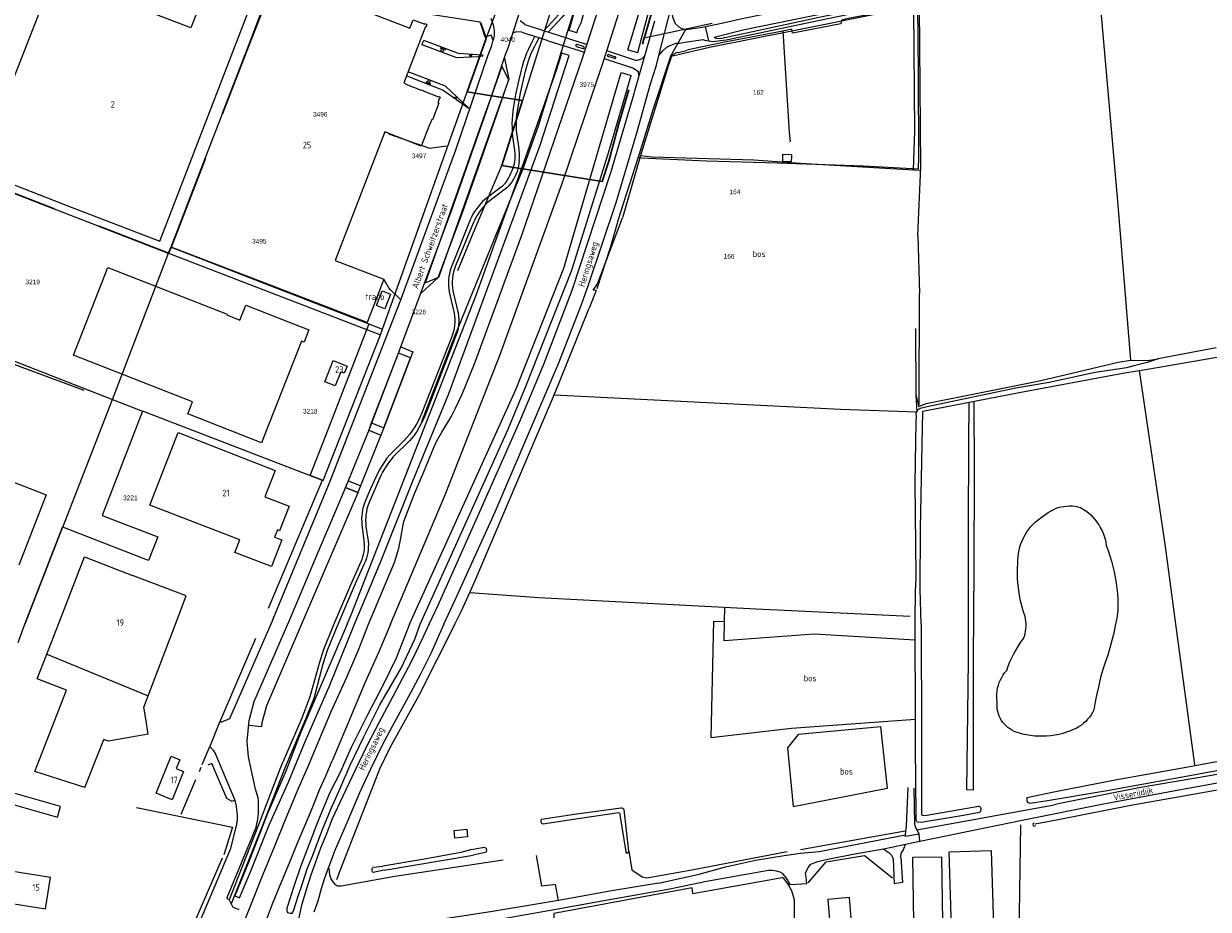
# Model space of a CAD drawing. Header units: metres. Extents: x 233829 to 239427, y 444283 to 448222.
# Tile 134 of 171: x 237457 to 237911, y 445891 to 446230. Entities that reach past the tile are written whole.
import ezdxf
from ezdxf.enums import TextEntityAlignment as Align

# ---------------------------------------------------------------- set-up
doc = ezdxf.new("R2010")
doc.units = ezdxf.units.M
doc.header["$MEASUREMENT"] = 0
doc.linetypes.add('DGN3', pattern=[54.868356, 36.578904, -18.289452])
for name, color, linetype in [('BIJGEBOUW', 4, 'Continuous'), ('CULTUURAANDUIDING', 253, 'Continuous'), ('DAKRAND', 4, 'Continuous'), ('DAKRAND-BYG', 4, 'Continuous'), ('FUNKTIEAAND', 253, 'Continuous'), ('Goud-kadastrale grenzen', 13, 'Continuous'), ('HEG', 253, 'Continuous'), ('HEK', 253, 'Continuous'), ('HOOFDGEBOUW', 4, 'Continuous'), ('HOUTWAL', 253, 'Continuous'), ('HUISNUMMER', 253, 'Continuous'), ('INSTEEKSLOOT', 153, 'Continuous'), ('KANTVERH', 253, 'Continuous'), ('KANTWATER', 153, 'Continuous'), ('KUNSTWERK', 253, 'Continuous'), ('MIDSLTGREPPEL', 253, 'Continuous'), ('MUUR', 253, 'Continuous'), ('OVLIJNOBJ', 253, 'Continuous'), ('RASTER', 253, 'Continuous'), ('SCHUTTING', 253, 'Continuous'), ('STRAATNAAM', 253, 'Continuous'), ('TALUD', 253, 'Continuous'), ('TUSSENMUUR', 253, 'Continuous')]:
    doc.layers.add(name, color=color, linetype=linetype)
for name, color, linetype, lineweight in [('G01 kadestrale perceelsgrens', 73, 'Continuous', 0), ('G02 kadestrale sectiegrens', 73, 'DGN3', 30), ('Z01 perceelnummer', 73, 'Continuous', 13)]:
    doc.layers.add(name, color=color, linetype=linetype, lineweight=lineweight)
doc.styles.get("Standard").update_dxf_attribs({"font": 'iso.shx'})
doc.styles.add('Styledgn001', font='dgn001.shx')

# ---------------------------------------------------------------- blocks, each defined once
blk = doc.blocks.new('TA', base_point=(75009.5, 300012))
for p, q in [((75009.5, 300012.5), (75010, 300012.5)), ((75009.5, 300012.25), (75010.5, 300012.25)), ((75009.5, 300012), (75010, 300012)), ((75009.5, 300011.75), (75010.5, 300011.75)), ((75009.5, 300011.5), (75010, 300011.5))]:
    blk.add_line(p, q)
blk = doc.blocks.new('A$C1532452F')
at = {"layer": 'G01 kadestrale perceelsgrens'}
for p, q in [((237634.323, 446224.377), (237643.321, 446248.983)), ((237710.78, 446228.124), (237716.608, 446229.387)), ((237694.822, 446224.667), (237710.78, 446228.124)), ((237704.828, 446217.437), (237710.78, 446228.124)), ((237594.561, 446113.08), (237627.004, 446203.891)), ((237629.368, 446150.048), (237640.322, 446175.715)), ((237648.331, 446174.422), (237622.114, 446110.25)), ((237623.421, 446135.488), (237629.368, 446150.048)), ((237513.625, 446144.402), (237594.561, 446113.08)), ((237491.156, 446086.116), (237512.636, 446142.129)), ((237512.636, 446142.129), (237593.754, 446110.819)), ((237413.12, 446116.612), (237491.156, 446086.116)), ((237593.754, 446110.819), (237594.561, 446113.08)), ((237571.813, 446055.086), (237593.754, 446110.819)), ((237622.114, 446110.25), (237609.574, 446077.499)), ((237605.353, 446102.068), (237595.099, 446075.226)), ((237472.179, 446037.126), (237491.156, 446086.116)), ((237502.97, 446081.555), (237566.834, 446057.03)), ((237595.099, 446075.226), (237593.979, 446072.443)), ((237593.979, 446072.443), (237586.138, 446052.961)), ((237566.834, 446057.03), (237571.813, 446055.086)), ((237586.138, 446052.961), (237585.13, 446050.457)), ((237580.454, 446052.338), (237585.13, 446050.457)), ((237457.589, 446000), (237472.007, 446037.13)), ((237472.007, 446037.13), (237472.179, 446037.126)), ((237455.085, 445992.986), (237457.589, 446000))]:
    blk.add_line(p, q, dxfattribs=at)
at = {"layer": 'G01 kadestrale perceelsgrens', "flags": 128}
for points in [[(237670.252, 446242.893), (237660.184, 446238.762), (237648.165, 446200.611)], [(237670.252, 446242.893), (237654.145, 446190.77), (237648.331, 446174.422)], [(237799.416, 446236.689), (237788.171, 446234.531), (237749.968, 446226.968), (237719.812, 446220.906), (237705.562, 446217.625), (237704.828, 446217.437)], [(237799.416, 446236.689), (237799.611, 446211.012), (237799.801, 446179.054), (237799.677, 446174.453)], [(237716.608, 446229.387), (237720.734, 446230.281), (237720.787, 446230.292)], [(237704.828, 446217.437), (237698.109, 446197), (237692.843, 446180.031), (237692.488, 446178.936)], [(237640.52, 446201.795), (237642.888, 446208.495), (237640.314, 446213.78), (237636.302, 446202.449)], [(237636.302, 446202.449), (237633.779, 446195.323), (237610.902, 446130.71), (237616.189, 446132.957)], [(237616.189, 446132.957), (237637.696, 446193.806), (237640.52, 446201.795)], [(237692.488, 446178.936), (237685.656, 446157.843), (237684.786, 446154.844)], [(237692.488, 446178.936), (237693.597, 446178.642), (237718.625, 446177.499), (237745.783, 446176.72), (237778.693, 446175.528), (237799.677, 446174.453)], [(237684.786, 446154.844), (237681.687, 446144.156), (237676.609, 446128.437)], [(237580.454, 446052.338), (237581.32, 446054.381), (237589.421, 446074.51), (237590.418, 446077.11), (237600.68, 446103.853)], [(237600.68, 446103.853), (237601.185, 446105.17), (237601.566, 446106.191)], [(237601.566, 446106.191), (237606.218, 446104.333), (237605.353, 446102.068)], [(237491.156, 446086.116), (237502.75, 446081.624), (237502.97, 446081.555)]]:
    blk.add_lwpolyline(points, dxfattribs=at)
at = {"layer": 'G02 kadestrale sectiegrens'}
for p, q in [((237544.21, 446223.784), (237551.638, 446243.641)), ((237632.183, 446230.296), (237634.323, 446224.377)), ((237694.99, 446225.253), (237694.822, 446224.667)), ((237513.625, 446144.402), (237544.21, 446223.784)), ((237627.004, 446203.891), (237634.323, 446224.377)), ((237636.302, 446202.449), (237627.004, 446203.891)), ((237648.165, 446200.611), (237640.322, 446175.715)), ((237648.331, 446174.422), (237678.64, 446169.529)), ((237512.636, 446142.129), (237513.625, 446144.402))]:
    blk.add_line(p, q, dxfattribs=at)
at = {"layer": 'G02 kadestrale sectiegrens', "flags": 128}
for points in [[(237781.625, 446614.687), (237780.89, 446606.187), (237779.046, 446584.093), (237776.687, 446568.437), (237771.05, 446543.678), (237761.947, 446504.806), (237750.593, 446457.875), (237739.608, 446410.53), (237731.243, 446374.611), (237720.968, 446330.062), (237717.343, 446313.843), (237714.781, 446301.375), (237711.578, 446286.281), (237706.984, 446268.312), (237701.031, 446246.281), (237694.99, 446225.253)], [(237678.64, 446169.529), (237681.234, 446177.375), (237685.109, 446191.656), (237690.578, 446210.687), (237694.822, 446224.667)], [(237640.52, 446201.795), (237636.485, 446202.421), (237636.302, 446202.449)], [(237648.165, 446200.611), (237640.719, 446201.765), (237640.52, 446201.795)], [(237640.322, 446175.715), (237644.896, 446174.977), (237648.331, 446174.422)], [(237434.796, 446172.289), (237490.899, 446150.566), (237512.636, 446142.129)]]:
    blk.add_lwpolyline(points, dxfattribs=at)
at = {"layer": 'Z01 perceelnummer', "linetype": 'Continuous', "lineweight": 13, "style": 'Styledgn001'}
for s, p in [('4040', (237642.579, 446223.938)), ('3975', (237672.797, 446206.687)), ('162', (237738.484, 446203.74)), ('3496', (237570.748, 446195.342)), ('3497', (237608.595, 446179.406)), ('164', (237729.514, 446165.614)), ('3495', (237547.414, 446146.681)), ('166', (237727.271, 446140.944)), ('3219', (237460.644, 446131.094)), ('3226', (237608.511, 446119.62)), ('3218', (237566.903, 446081.588)), ('3221', (237498.042, 446048.409))]:
    blk.add_text(s, height=1.8, dxfattribs=at).set_placement(p, align=Align.MIDDLE_CENTER)

msp = doc.modelspace()

# ---------------------------------------------------------------- linework, layer by layer
at = {"layer": 'BIJGEBOUW'}
msp.add_lwpolyline([(237597.59, 446126.48), (237595.42, 446120.85), (237592.32, 446122.05), (237594.48, 446127.67), (237597.59, 446126.48)], dxfattribs=at)
at = {"layer": 'DAKRAND'}
msp.add_lwpolyline([(237612.57, 446191.23), (237609.36, 446183.17), (237595.45, 446188.56)], dxfattribs=at)
at = {"layer": 'DAKRAND-BYG'}
for points in [[(237751.11, 446179.18), (237751.04, 446177.13), (237747.79, 446177.25), (237747.89, 446180.02), (237747.89, 446180.03), (237751.13, 446179.91), (237751.11, 446179.18)], [(237449.54, 445931.93), (237470.12, 445926.15), (237471.27, 445930.24), (237450.69, 445936.01), (237449.54, 445931.93)], [(237622.01, 445920.98), (237626.84, 445921.51), (237627.16, 445918.59), (237622.33, 445918.06), (237622.01, 445920.98)], [(237452.99, 445905.22), (237451.13, 445893.23), (237465.57, 445890.99), (237467.43, 445902.98), (237452.99, 445905.22)]]:
    msp.add_lwpolyline(points, dxfattribs=at)
at = {"layer": 'HEG'}
for p, q in [((237524.47, 445943.62), (237525.11, 445945.25)), ((237517.55, 445927.19), (237523.06, 445940.51))]:
    msp.add_line(p, q, dxfattribs=at)
msp.add_lwpolyline([(237695.75, 445902.81), (237712.95, 445905.97), (237749.52, 445912.97)], dxfattribs=at)
at = {"layer": 'HEK'}
for p, q in [((237450.99, 446100.48), (237480.24, 446089.65)), ((237502.97, 446081.55), (237566.83, 446057.03)), ((237472.01, 446037.13), (237457.59, 446000)), ((237532.33, 445962.44), (237546.08, 445994.67)), ((237525.59, 445946.23), (237528.45, 445953.16)), ((237713.38, 445896.81), (237747.56, 445902.93))]:
    msp.add_line(p, q, dxfattribs=at)
for points in [[(237544.21, 446223.78), (237552.82, 446246.77), (237575.23, 446243.37)], [(237705.33, 446217.92), (237707.35, 446219.1), (237707.75, 446218.96), (237711.02, 446219.79)], [(237434.8, 446172.29), (237490.9, 446150.57), (237512.64, 446142.13), (237513.63, 446144.4)], [(237550.87, 446006.15), (237571.55, 446055.23), (237566.83, 446057.03)], [(237280.51, 445797.03), (237287.51, 445812.07), (237290.24, 445817.54), (237303.96, 445846.81), (237310.44, 445860.44), (237335.35, 445855.43), (237383.8, 445845.82), (237461.94, 445829.86), (237495.65, 445822.96), (237511.59, 445860.24), (237511.04, 445862.08), (237510.11, 445863.21), (237508.59, 445864.08), (237509.17, 445867.29), (237512.75, 445868.38), (237515.77, 445869.76), (237533.37, 445910.53)], [(237753.4, 445870.93), (237752.47, 445870.94), (237752.32, 445894.38), (237751.35, 445897.89), (237749.81, 445900.61), (237748.35, 445902.45), (237747.56, 445902.93)]]:
    msp.add_lwpolyline(points, dxfattribs=at)
at = {"layer": 'HOOFDGEBOUW'}
for p, q in [((237527.85, 446245.39), (237521.19, 446228.43)), ((237551.85, 446242.97), (237544.24, 446223.81)), ((237509.3, 446146.72), (237544.79, 446238.85)), ((237521.19, 446228.43), (237501.84, 446235.89)), ((237474.74, 446160.02), (237509.3, 446146.72)), ((237519.42, 446010.89), (237498.92, 446018.66)), ((237515.29, 446000), (237519.42, 446010.89)), ((237466.02, 445988.49), (237470.48, 446000)), ((237504.86, 445972.54), (237515.29, 446000)), ((237503.24, 445968.26), (237504.86, 445972.54)), ((237503.95, 445963.77), (237503.24, 445968.26)), ((237504.89, 445957.89), (237503.95, 445963.77)), ((237504.89, 445957.89), (237489.65, 445955.24)), ((237480.59, 445937.45), (237487.87, 445955.81)), ((237489.65, 445955.24), (237487.87, 445955.81))]:
    msp.add_line(p, q, dxfattribs=at)
for points in [[(237484.79, 446237.19), (237466.96, 446244.19), (237439.33, 446173.79), (237474.74, 446160.02)], [(237583.51, 446236.58), (237605.09, 446228.26), (237606.35, 446231.57), (237610.78, 446229.89), (237610.84, 446230.05), (237611.58, 446229.77), (237611.24, 446228.89), (237611.01, 446228.98), (237602.78, 446207.33), (237603.54, 446207.04), (237603.46, 446206.84), (237609.4, 446204.58), (237609.45, 446204.72), (237610.16, 446204.45), (237610.11, 446204.3), (237616.07, 446202.03), (237616.12, 446202.16), (237616.71, 446201.93)], [(237595.45, 446188.56), (237585.78, 446163.47), (237576.45, 446139.29), (237595.07, 446132.11), (237588.68, 446115.54), (237551.31, 446129.95), (237513.63, 446144.47), (237521.74, 446165.5), (237529.28, 446185.04), (237544.24, 446223.81)], [(237616.71, 446201.93), (237616.45, 446201.25), (237616.33, 446201.29), (237615.74, 446199.77), (237616.14, 446199.62), (237613.72, 446193.26), (237613.42, 446193.38), (237612.83, 446191.83), (237612.81, 446191.84), (237612.57, 446191.23)], [(237566.42, 446112.73), (237564.58, 446108.05), (237563.56, 446108.45), (237548.26, 446069.5), (237520, 446080.6), (237521.81, 446085.2), (237476.28, 446103.09), (237489.48, 446136.68), (237535.14, 446118.75), (237535.03, 446118.46), (237539.99, 446116.51), (237542.24, 446122.23), (237566.42, 446112.73)], [(237581.01, 446098.87), (237579.96, 446096.21), (237578.65, 446096.72), (237576.5, 446091.26), (237572.44, 446092.85), (237575.64, 446100.98), (237581.01, 446098.87)], [(237508.54, 446033.47), (237505.02, 446024.4), (237472.18, 446037.13), (237491.16, 446086.12), (237502.75, 446081.62), (237487.29, 446041.7), (237508.54, 446033.47)], [(237393.43, 446046.82), (237403.93, 446073.74), (237465.85, 446049.6), (237455.35, 446022.67)], [(237558.83, 446045.17), (237555.2, 446035.81), (237554.36, 446036.14), (237553.29, 446033.39), (237556.04, 446032.32), (237552.07, 446022.1), (237538.1, 446027.53), (237539.94, 446032.27), (237505.51, 446045.66), (237516.29, 446073.39), (237553.51, 446058.92), (237549.56, 446048.78), (237558.83, 446045.17)], [(237470.48, 446000), (237480.47, 446025.81), (237498.92, 446018.66)], [(237480.59, 445937.45), (237461.44, 445943.53), (237473.54, 445974.78), (237462.38, 445979.1), (237466.02, 445988.49)], [(237518.44, 445943.58), (237514, 445932.78), (237507.87, 445935.3), (237513.67, 445949.41), (237517, 445948.04), (237515.64, 445944.74), (237518.44, 445943.58)], [(237811.56, 445912.87), (237827.57, 445913.38), (237828.88, 445871.95), (237812.87, 445871.44), (237811.56, 445912.87)], [(237808.55, 445910.9), (237809.28, 445869.47), (237798.31, 445869.27), (237797.58, 445910.71), (237808.55, 445910.9)], [(237773.35, 445895.29), (237765.08, 445894.6), (237766.25, 445880.58), (237774.51, 445881.26), (237773.35, 445895.29)]]:
    msp.add_lwpolyline(points, dxfattribs=at)
at = {"layer": 'HOUTWAL'}
msp.add_line((237798.5, 446000), (237798.64, 446013.96), dxfattribs=at)
msp.add_lwpolyline([(237868.15, 446250.8), (237876.01, 446162.1), (237880.97, 446101.09)], dxfattribs=at)
at = {"layer": 'INSTEEKSLOOT'}
for p, q in [((237668.94, 446226.54), (237666.01, 446227.39)), ((237688.54, 446220.08), (237690.02, 446225.01)), ((237692.37, 446219.06), (237693.67, 446223.91)), ((237666.08, 446217.79), (237663.27, 446218.72)), ((237688.54, 446220.08), (237692.37, 446219.06)), ((237685.95, 446211.31), (237689.8, 446210.17)), ((237581.09, 446000), (237571.47, 445977.74)), ((237574.45, 445976.71), (237583.83, 446000)), ((237798.63, 445963.6), (237798.5, 446000)), ((237685.44, 445926.93), (237687.68, 445912.77)), ((237688.89, 445913.06), (237687.15, 445928.89)), ((237628.66, 445913.71), (237633.54, 445914.64)), ((237633.92, 445912.52), (237629.26, 445911.49)), ((237591.05, 445906.94), (237594.68, 445907.34)), ((237609.91, 445909.94), (237594.68, 445907.34)), ((237595.25, 445905.73), (237629.26, 445911.49)), ((237542.17, 445905.97), (237538.05, 445895.95)), ((237595.25, 445905.73), (237591.02, 445904.92))]:
    msp.add_line(p, q, dxfattribs=at)
for points in [[(237668.94, 446226.54), (237669.35, 446227.79), (237670.58, 446230.3), (237681.63, 446270.21), (237686.42, 446285.4), (237689.04, 446296.72), (237696.72, 446321.41), (237704.37, 446352.31), (237705.68, 446355.86), (237716.89, 446399.43), (237729.75, 446454.09), (237739.2, 446500), (237745.69, 446531.55), (237754.32, 446576.78), (237756.775, 446593.642)], [(237693.67, 446223.91), (237710.2, 446285.76), (237719.53, 446326.13)], [(237666.01, 446227.39), (237669.67, 446240.07), (237678.38, 446269.01), (237682.4, 446279.48), (237694.79, 446319.53)], [(237690.02, 446225.01), (237708.17, 446285.31), (237711.4, 446299.97)], [(237581.09, 446000), (237582.61, 446003.57), (237630.47, 446126.01), (237648.07, 446175.09), (237661.29, 446212.67), (237663.27, 446218.72)], [(237583.83, 446000), (237593.58, 446023.08), (237606.08, 446054.52), (237619.84, 446088.03), (237654.91, 446183.56), (237666.08, 446217.79)], [(237604.88, 446000), (237645.77, 446090.13), (237663.96, 446136.35), (237685.95, 446211.31)], [(237609.04, 446000), (237642.69, 446074.67), (237649.36, 446090.81), (237667.05, 446135.61), (237681.43, 446181.85), (237689.8, 446210.17)], [(237913.72, 446105.91), (237891.49, 446101.63), (237887.35, 446100.22), (237882.79, 446099.1), (237879.48, 446098.16), (237867.45, 446096.38), (237849.78, 446092.6), (237837.11, 446090.44), (237804.2, 446083.55), (237800.47, 446082.58), (237799.33, 446081.84), (237798.78, 446080.66)], [(237800.76, 446000), (237800.49, 446013.37), (237800.51, 446036.57), (237801.47, 446081.58), (237838.29, 446088.77), (237878.04, 446096.14), (237884.22, 446097.17), (237887.52, 446097.73), (237915.52, 446102.57)], [(237820.94, 446085.39), (237821.15, 446058.05), (237820.93, 446021.43), (237820.68, 445986.54), (237820.77, 445945.74), (237820.66, 445936.43), (237818.24, 445936.52), (237818.94, 445986.03), (237818.95, 446036.95), (237819.05, 446069.3), (237819.2, 446085.04)], [(237798.78, 446080.66), (237798.89, 446079.35), (237798.82, 446077.76), (237798.42, 446053.72), (237798.73, 446018.86), (237798.64, 446013.96)], [(237604.88, 446000), (237599.82, 445986.96), (237594.75, 445976.59), (237588.86, 445965.34), (237582.57, 445952.79), (237578.24, 445942.92), (237574.38, 445935.55)], [(237574.88, 445929.35), (237578.19, 445936.76), (237582.25, 445946.06), (237587.49, 445956.84), (237593.58, 445969.17), (237601.67, 445983.15), (237606.98, 445994.31), (237609.04, 446000)], [(237800.76, 446000), (237800.92, 445957.47), (237800.98, 445927.15), (237801.15, 445926.84), (237802.21, 445926.72), (237821.33, 445930.01), (237822.95, 445930.32)], [(237571.47, 445977.74), (237563.36, 445958.67), (237557.51, 445943.76), (237550.49, 445927.47), (237544.08, 445910.69), (237542.17, 445905.97)], [(237544.06, 445905.13), (237551.34, 445923.38), (237558.42, 445939.28), (237565.1, 445955.36), (237574.45, 445976.71)], [(237823.13, 445927.86), (237816.99, 445926.79), (237800.84, 445924.09), (237799.24, 445924.2), (237798.92, 445924.92), (237798.89, 445926.88), (237798.66, 445952.83), (237798.63, 445963.6)], [(237973.28, 445955.63), (237990.36, 445959.08), (237990.37, 445960.23), (237989.82, 445961.3), (237988.46, 445961.49), (237972.23, 445958.53), (237950.8, 445954.38), (237926.38, 445949.57), (237900.92, 445944.91), (237875.1, 445940.33), (237851.58, 445935.71), (237841.27, 445933.46), (237841.25, 445932.52), (237841.57, 445931.78), (237842.36, 445931.4), (237847.7, 445932.23), (237871.27, 445936.22), (237899.41, 445941.34), (237929.95, 445946.91), (237954.7, 445951.9), (237973.28, 445955.63)], [(237574.38, 445935.55), (237569.79, 445924.37), (237565.55, 445913.51), (237563.24, 445907.04), (237560.71, 445899.87), (237557.92, 445891.24), (237557.94, 445890.14), (237558.26, 445889.55), (237559.16, 445889.32), (237560.01, 445889.34), (237560.4, 445889.9), (237560.68, 445890.66), (237562.17, 445895.5), (237564.04, 445901.05), (237565.77, 445906.35), (237567.61, 445910.95), (237571.62, 445921.31), (237574.88, 445929.35)], [(237823.13, 445927.86), (237823.38, 445928.08), (237823.58, 445928.34), (237823.71, 445928.65), (237823.76, 445928.98), (237823.74, 445929.31), (237823.64, 445929.63), (237823.46, 445929.91), (237823.23, 445930.15), (237822.95, 445930.32)], [(237685.81, 445929.55), (237668.05, 445927.11), (237655.4, 445925.23)], [(237655.94, 445923.59), (237670.24, 445925.74), (237685.02, 445927.87)], [(237685.02, 445927.87), (237685.22, 445927.76), (237685.37, 445927.59), (237685.46, 445927.38), (237685.49, 445927.15), (237685.44, 445926.93)], [(237687.15, 445928.89), (237687.01, 445929.11), (237686.82, 445929.3), (237686.6, 445929.45), (237686.34, 445929.54), (237686.08, 445929.58), (237685.81, 445929.55)], [(237655.4, 445925.23), (237655.27, 445925.01), (237655.2, 445924.77), (237655.18, 445924.52), (237655.23, 445924.27), (237655.34, 445924.04), (237655.51, 445923.84), (237655.71, 445923.69), (237655.94, 445923.59)], [(237844.03, 445923.75), (237843.66, 445923.57), (237843.6, 445923.16), (237843.69, 445922.89), (237844.01, 445922.75), (237844.63, 445922.81)], [(237628.66, 445913.71), (237624.57, 445912.51), (237609.91, 445909.94)], [(237633.54, 445914.64), (237633.8, 445914.52), (237634.03, 445914.34), (237634.21, 445914.1), (237634.33, 445913.84), (237634.38, 445913.55), (237634.37, 445913.26), (237634.28, 445912.98), (237634.13, 445912.73), (237633.92, 445912.52)], [(237687.68, 445912.77), (237687.78, 445912.59), (237687.93, 445912.46), (237688.11, 445912.38), (237688.31, 445912.36), (237688.51, 445912.41), (237688.68, 445912.51), (237688.81, 445912.67), (237688.88, 445912.86), (237688.89, 445913.06)], [(237538.05, 445895.95), (237539.83, 445895.19), (237544.06, 445905.13)], [(237591.02, 445904.92), (237590.81, 445905.16), (237590.66, 445905.45), (237590.58, 445905.77), (237590.59, 445906.1), (237590.67, 445906.42), (237590.83, 445906.7), (237591.05, 445906.94)]]:
    msp.add_lwpolyline(points, dxfattribs=at)
at = {"layer": 'KANTVERH'}
for p, q in [((237649.11, 446229.78), (237647.29, 446231.15)), ((237649.11, 446229.78), (237672.89, 446222.12)), ((237645.94, 446226.97), (237644.55, 446226.52)), ((237647.95, 446226.79), (237645.94, 446226.97)), ((237647.95, 446226.79), (237651.34, 446225.67)), ((237652.93, 446225.14), (237651.34, 446225.67)), ((237652.12, 446223.59), (237652.93, 446225.14)), ((237654.62, 446224.62), (237652.93, 446225.14)), ((237719.49, 446223.43), (237718.27, 446228.91)), ((237653.72, 446223.01), (237654.62, 446224.62)), ((237657.96, 446223.52), (237654.62, 446224.62)), ((237657.96, 446223.52), (237671.91, 446219.07)), ((237668.82, 446221.34), (237671.3, 446220.55)), ((237671.53, 446221.27), (237669.05, 446222.07)), ((237641.23, 446216.88), (237642.91, 446208.67)), ((237690.4, 446213), (237679.52, 446216.57)), ((237691.6, 446215.9), (237680.51, 446219.59)), ((237683.39, 446216.67), (237680.92, 446217.46)), ((237681.15, 446218.19), (237683.63, 446217.39)), ((237691.6, 446215.9), (237693.88, 446216.55)), ((237693.88, 446216.55), (237695.01, 446217.76)), ((237692.64, 446211.62), (237690.4, 446213)), ((237692.79, 446209.98), (237692.64, 446211.62)), ((237645.22, 446181.49), (237644.76, 446184.98)), ((237640.53, 446167.79), (237633.8, 446162.69)), ((237642.17, 446167.21), (237634.8, 446161.49)), ((237628.14, 446154.87), (237620.81, 446136.59)), ((237629.23, 446153.59), (237622.53, 446137.23)), ((237609.21, 446126.69), (237615.85, 446132.76)), ((237620.32, 446126.11), (237622.04, 446119.2)), ((237621.5, 446127.72), (237623.59, 446119.1)), ((237620.99, 446109.81), (237609.59, 446080.91)), ((237605.35, 446102.07), (237600.68, 446103.85)), ((237595.1, 446075.23), (237605.35, 446102.07)), ((237590.42, 446077.11), (237595.1, 446075.23)), ((237593.98, 446072.44), (237586.14, 446052.96)), ((237589.34, 446074.31), (237593.98, 446072.44)), ((237602.86, 446070.34), (237597.33, 446064.84)), ((237586.14, 446052.96), (237581.5, 446054.83)), ((237593.92, 446056.97), (237589.32, 446046.41)), ((237585.09, 446050.36), (237563.57, 446000)), ((237585.13, 446050.46), (237580.45, 446052.34)), ((237586.72, 446038.25), (237587.61, 446030.84)), ((237588.26, 446037.38), (237589.1, 446031.76)), ((237563.57, 446000), (237550.2, 445968.72)), ((237550.2, 445968.72), (237548.43, 445962.21)), ((237532.22, 445962.48), (237528.45, 445953.16)), ((237532.33, 445962.44), (237532.22, 445962.48)), ((237548.43, 445962.21), (237548.31, 445960.85)), ((237543.33, 445961.31), (237548.31, 445960.85)), ((237546.95, 445933.48), (237546.01, 445936.87)), ((237799.12, 445921.27), (237851.73, 445930.87)), ((237535.17, 445895.3), (237546.07, 445921.88)), ((237799.12, 445921.27), (237800.03, 445919.63)), ((237800.03, 445919.63), (237794.76, 445918.64)), ((237794.76, 445918.64), (237794.83, 445919.29)), ((237535.17, 445895.3), (237535.01, 445894.89)), ((237536.69, 445892.85), (237537.29, 445891.65)), ((237539.71, 445890.59), (237537.29, 445891.65))]:
    msp.add_line(p, q, dxfattribs=at)
for points in [[(237559.08, 446001.78), (237569.95, 446027.57), (237577.32, 446044.95), (237581.32, 446054.38), (237589.42, 446074.51), (237601.18, 446105.17), (237621.17, 446158.78), (237634.42, 446196.56), (237641.69, 446218.27), (237642.7, 446220.81), (237646.18, 446231.52), (237652.72, 446251.92), (237658.5, 446269.36), (237662.72, 446282.04), (237665.2, 446289.82), (237669.24, 446303.1)], [(237700.42, 446217.87), (237705.11, 446236.24), (237705.59, 446232.65), (237706.64, 446230.06), (237708.01, 446228.83), (237708.93, 446228.3), (237709.83, 446227.96), (237710.65, 446227.96), (237711.61, 446227.96), (237717.13, 446228.66), (237725.02, 446230.41), (237732.31, 446231.97), (237754.92, 446236.67), (237786.52, 446243.28), (237824.66, 446251.05), (237887.57, 446264.23), (237939.78, 446274.7), (237960.99, 446279.16), (238000, 446287.38)], [(238000, 446282.95), (237944.13, 446271.2), (237932.91, 446269.14), (237873.95, 446257.14), (237830.22, 446247.82), (237803.05, 446242.42), (237771.39, 446235.5), (237733.12, 446227.7), (237721.54, 446224.8), (237722.89, 446224.33), (237724.57, 446224.44), (237725.51, 446224.71), (237725.69, 446224.79)], [(237725.69, 446224.79), (237761.8, 446232.54), (237808.66, 446242.39), (237843.77, 446249.84), (237877.26, 446256.89), (237888.85, 446259.22), (237904.74, 446262.33), (237914.25, 446264.58), (237929.16, 446267.49), (237937.6, 446269.29), (237945.27, 446270.77), (237958.75, 446273.82), (237981.18, 446278.67), (237999.88, 446282.36)], [(237726.2, 446223.86), (237762.05, 446231.37), (237808.91, 446241.22), (237844.02, 446248.67), (237877.5, 446255.71), (237889.08, 446258.04), (237904.99, 446261.16), (237914.5, 446263.41), (237929.41, 446266.32), (237937.88, 446268.12), (237945.53, 446269.6), (237959.01, 446272.65), (237981.35, 446277.48), (238000.12, 446281.18)], [(237589.16, 446000), (237599.21, 446023.66), (237600.86, 446029.15), (237601.61, 446033.01), (237602.54, 446038.01), (237602.75, 446039.4), (237606.67, 446049.66), (237610.36, 446058.39), (237614.19, 446067.67), (237615.23, 446070.02), (237617.29, 446073.63), (237620.81, 446079.5), (237622.54, 446082.74), (237625.08, 446088.16), (237629.76, 446099.76), (237647.96, 446149.02), (237671.3, 446217.19), (237672.97, 446222.36), (237682.13, 446250.8)], [(237597.64, 446000), (237618.52, 446049.6), (237639.57, 446103.32), (237663.34, 446168.78), (237678.71, 446214.09), (237679.09, 446215.24), (237680.51, 446219.58), (237689.73, 446249)], [(237670.3, 446249.06), (237667.89, 446242.18), (237665.42, 446237.59), (237662.14, 446233.54), (237656.45, 446227.41)], [(237671.82, 446248.6), (237669.35, 446241.54), (237666.75, 446236.7), (237663.34, 446232.49), (237658.12, 446226.88)], [(237632.82, 446228.11), (237631.98, 446230.58), (237613, 446233.51), (237588.89, 446243.04), (237592.84, 446245.78)], [(237612.45, 446000), (237615.94, 446007.24), (237628.45, 446035.38), (237646.97, 446077.45), (237656.4, 446099.67), (237667.21, 446127.96), (237682.12, 446173.43), (237690.88, 446203.34), (237691.17, 446204.34), (237696.27, 446222.16), (237698.85, 446231.1)], [(237636.11, 446232.12), (237636.9, 446229.6), (237637.33, 446227.25), (237637.31, 446225.52), (237636.94, 446223.68), (237636.24, 446225.66), (237633.91, 446224.9), (237632.82, 446228.11)], [(237601.56, 446124.25), (237622.63, 446181.67), (237634.89, 446217.73), (237636.39, 446221.74), (237636.94, 446223.68)], [(237609.69, 446222.08), (237622.92, 446217.06), (237631.32, 446217.52), (237633.08, 446217.67), (237632.69, 446217.97), (237623.63, 446218.67), (237610.36, 446223.65)], [(237618.05, 446000), (237622.44, 446009.39), (237637.67, 446043.04), (237650.89, 446073.76), (237662.13, 446100.15), (237670.74, 446122.42), (237673.46, 446130.04), (237684, 446161.59), (237691.95, 446188.2), (237697.23, 446207), (237699.46, 446214.1), (237700.42, 446217.87), (237701.95, 446219.68), (237703.43, 446220.98), (237704.44, 446221.51), (237705.55, 446222.05), (237707.05, 446222.54), (237708.32, 446222.54), (237711.17, 446223.1), (237717.29, 446223.95), (237717.88, 446223.66), (237721.09, 446223.2), (237726.2, 446223.86)], [(237648.73, 446215.72), (237649.27, 446217.33), (237649.89, 446218.91), (237650.58, 446220.46)], [(237650.58, 446220.46), (237651.33, 446222.03), (237652.12, 446223.59)], [(237652.03, 446219.76), (237652.85, 446221.39), (237653.72, 446223.01)], [(237669.05, 446222.07), (237668.89, 446222.08), (237668.73, 446222.02), (237668.61, 446221.9), (237668.56, 446221.74), (237668.58, 446221.57), (237668.67, 446221.43), (237668.82, 446221.34)], [(237671.3, 446220.55), (237671.46, 446220.53), (237671.62, 446220.59), (237671.74, 446220.72), (237671.79, 446220.88), (237671.77, 446221.04), (237671.67, 446221.19), (237671.53, 446221.27)], [(237647.7, 446211.74), (237648.18, 446213.74), (237648.73, 446215.72)], [(237650.3, 446215.45), (237650.8, 446216.91), (237651.38, 446218.35), (237652.03, 446219.76)], [(237681.15, 446218.19), (237680.98, 446218.2), (237680.82, 446218.14), (237680.71, 446218.02), (237680.65, 446217.86), (237680.68, 446217.69), (237680.77, 446217.55), (237680.92, 446217.46)], [(237683.39, 446216.67), (237683.56, 446216.65), (237683.72, 446216.71), (237683.84, 446216.84), (237683.89, 446217), (237683.86, 446217.16), (237683.77, 446217.31), (237683.63, 446217.39)], [(237603.84, 446210.12), (237617.79, 446204.62), (237627.58, 446197.66), (237618.67, 446206.11), (237604.38, 446211.55)], [(237646.18, 446205.23), (237646.93, 446208.49), (237647.7, 446211.74)], [(237647.85, 446205.18), (237648.6, 446208.49), (237649.36, 446211.79)], [(237649.36, 446211.79), (237649.8, 446213.63), (237650.3, 446215.45)], [(237631.34, 446175.08), (237638.4, 446195.2), (237642.91, 446208.67)], [(237644.85, 446198.26), (237645.24, 446200.6), (237645.68, 446202.92), (237646.18, 446205.23)], [(237646.48, 446198.1), (237646.89, 446200.47), (237647.35, 446202.83), (237647.85, 446205.18)], [(237644.34, 446193.43), (237644.46, 446195.04), (237644.63, 446196.66), (237644.85, 446198.26)], [(237645.92, 446193.58), (237646.06, 446195.09), (237646.25, 446196.6), (237646.48, 446198.1)], [(237644.36, 446188.59), (237644.29, 446190.2), (237644.28, 446191.82), (237644.34, 446193.43)], [(237645.92, 446189.12), (237645.85, 446190.23), (237645.83, 446191.35), (237645.85, 446192.46), (237645.92, 446193.58)], [(237644.76, 446184.98), (237644.54, 446186.78), (237644.36, 446188.59)], [(237646.45, 446185.42), (237646.15, 446187.27), (237645.92, 446189.12)], [(237646.94, 446181.66), (237646.81, 446182.92), (237646.65, 446184.17), (237646.45, 446185.42)], [(237645.35, 446178.02), (237645.38, 446179.18), (237645.34, 446180.34), (237645.22, 446181.49)], [(237646.92, 446177.56), (237646.97, 446178.92), (237646.98, 446180.29), (237646.94, 446181.66)], [(237615.85, 446132.76), (237625.03, 446157.39), (237631.34, 446175.08)], [(237646.92, 446177.56), (237646.82, 446176.5), (237646.65, 446175.46), (237646.42, 446174.42), (237646.11, 446173.41), (237645.73, 446172.42), (237645.29, 446171.46), (237644.78, 446170.53), (237644.22, 446169.63), (237643.59, 446168.78), (237642.91, 446167.97), (237642.17, 446167.21)], [(237644.33, 446174.04), (237644.63, 446174.81), (237644.89, 446175.59), (237645.09, 446176.39), (237645.24, 446177.2), (237645.35, 446178.02)], [(237640.53, 446167.79), (237641.87, 446169.31), (237642.76, 446170.87)], [(237642.76, 446170.87), (237643.32, 446171.91), (237643.84, 446172.97), (237644.33, 446174.04)], [(237633.8, 446162.69), (237632.91, 446161.86), (237632.07, 446160.98), (237631.28, 446160.06), (237630.54, 446159.09), (237629.85, 446158.09), (237629.22, 446157.05), (237628.65, 446155.97), (237628.14, 446154.87)], [(237634.8, 446161.49), (237633.93, 446160.63), (237633.11, 446159.74), (237632.33, 446158.8), (237631.61, 446157.82), (237630.93, 446156.81), (237630.31, 446155.77), (237629.74, 446154.69), (237629.23, 446153.59)], [(237620.81, 446136.59), (237620.48, 446135.46), (237620.21, 446134.31), (237620.02, 446133.14), (237619.89, 446131.97), (237619.84, 446130.79), (237619.85, 446129.61), (237619.94, 446128.44), (237620.09, 446127.27), (237620.32, 446126.11)], [(237622.53, 446137.23), (237622.13, 446136.09), (237621.81, 446134.92), (237621.57, 446133.73), (237621.4, 446132.54), (237621.31, 446131.33), (237621.3, 446130.12), (237621.36, 446128.92), (237621.5, 446127.72)], [(237552.66, 446002.1), (237574.3, 446054.22), (237601.56, 446124.25), (237601.04, 446124.76), (237597.71, 446127.96), (237597.05, 446128.83), (237595.96, 446130.67), (237595.07, 446132.14)], [(237622.04, 446119.2), (237622.18, 446118.02), (237622.25, 446116.82), (237622.24, 446115.63), (237622.14, 446114.44), (237621.97, 446113.25), (237621.72, 446112.08), (237621.39, 446110.93), (237620.99, 446109.81)], [(237623.59, 446119.1), (237623.71, 446118.01), (237623.77, 446116.91), (237623.77, 446115.8), (237623.71, 446114.7), (237623.59, 446113.6), (237623.41, 446112.51)], [(237566.83, 446057.03), (237572.86, 446072.33), (237589.4, 446114.83), (237588.66, 446115.46)], [(237623.41, 446112.51), (237611.33, 446080.98), (237610.39, 446078.77), (237608.61, 446075.43), (237607.57, 446073.6), (237606.35, 446071.96), (237604.99, 446070.39), (237598.71, 446064.07)], [(237609.59, 446080.91), (237608.98, 446079.46), (237608.31, 446078.03), (237607.56, 446076.64), (237606.75, 446075.29), (237605.87, 446073.98), (237604.92, 446072.72), (237603.92, 446071.51), (237602.86, 446070.34)], [(237597.33, 446064.84), (237596.3, 446063.55), (237595.33, 446062.21), (237594.42, 446060.84), (237593.57, 446059.42), (237592.78, 446057.97)], [(237598.71, 446064.07), (237597.78, 446062.98), (237596.91, 446061.85), (237596.08, 446060.68), (237595.31, 446059.47), (237594.59, 446058.24), (237593.92, 446056.97)], [(237592.78, 446057.97), (237589.96, 446051.91), (237589.05, 446049.78), (237587.94, 446047)], [(237587.94, 446047), (237587.54, 446045.96), (237587.2, 446044.9), (237586.93, 446043.81), (237586.74, 446042.71), (237586.62, 446041.6), (237586.58, 446040.48), (237586.61, 446039.36), (237586.72, 446038.25)], [(237589.32, 446046.41), (237588.95, 446045.33), (237588.64, 446044.22), (237588.41, 446043.1), (237588.24, 446041.96), (237588.14, 446040.82), (237588.11, 446039.67), (237588.15, 446038.52), (237588.26, 446037.38)], [(237587.61, 446030.84), (237587.6, 446029.82), (237587.53, 446028.8), (237587.39, 446027.78), (237587.19, 446026.77), (237586.93, 446025.78), (237586.61, 446024.81), (237586.23, 446023.86)], [(237589.1, 446031.76), (237589.16, 446030.66), (237589.14, 446029.56), (237589.06, 446028.47), (237588.91, 446027.38), (237588.68, 446026.3), (237588.39, 446025.24), (237588.04, 446024.2), (237587.61, 446023.19)], [(237586.23, 446023.86), (237582.65, 446015.83), (237576.15, 446000.61), (237571.98, 445990.31), (237570.3, 445984.99), (237566.79, 445972.18), (237563.72, 445964.03), (237555.53, 445945.06), (237547.07, 445923.17), (237535.83, 445894.37)], [(237587.61, 446023.19), (237584.1, 446015.48), (237577.44, 445999.93), (237573.43, 445989.94), (237571.79, 445984.72), (237568.23, 445971.61), (237565.15, 445963.66), (237557.06, 445944.66), (237548.38, 445922.29), (237536.69, 445892.85)], [(237552.66, 446002.1), (237535.97, 445963.77), (237532.64, 445962.33), (237532.33, 445962.44)], [(237546.01, 445936.87), (237543.33, 445949.17), (237542.96, 445952.16), (237542.76, 445955.18), (237543.5, 445963.1), (237545.46, 445970.36), (237559.08, 446001.78)], [(237574.94, 445966.56), (237580.95, 445979.77), (237585.54, 445990.46), (237589.16, 446000)], [(237597.64, 446000), (237593.12, 445989.41), (237587.96, 445977.85), (237581.38, 445962.22), (237575.35, 445947.64)], [(237575.42, 445925.61), (237579.47, 445934.28), (237584.06, 445943.99), (237588.7, 445953.56), (237593.29, 445962.41), (237598.6, 445972.47), (237605.89, 445986.21), (237610.4, 445995.6), (237612.45, 446000)], [(237618.05, 446000), (237613.04, 445988.78), (237609.23, 445981.12), (237605.2, 445973.49), (237598.31, 445960.8), (237594.62, 445953.89), (237590.02, 445944.54), (237585.78, 445935.43), (237581.33, 445924.86), (237576.22, 445913.11)], [(237557.69, 445925.84), (237562.57, 445937.47), (237565.99, 445945.22), (237569.54, 445953.76), (237574.94, 445966.56)], [(238000, 445958.83), (237994.5, 445957.9), (237969.02, 445953.51), (237941.23, 445947.68), (237911.95, 445942.11), (237884.21, 445937.27), (237854.57, 445931.49), (237851.73, 445930.87)], [(237528.45, 445953.16), (237529.8, 445951.8), (237530.7, 445950.23), (237538.02, 445932.57), (237536.98, 445932.12), (237534.93, 445933.28), (237529.3, 445946.62), (237527.73, 445945.98)], [(237800.28, 445916.88), (237840.16, 445925.06), (237870.03, 445931.04), (237898.82, 445936.43), (237930.34, 445942.14), (237960.1, 445948.09), (237965.14, 445949.08), (237989.56, 445953.85), (238000, 445955.79)], [(237550.11, 445886.8), (237552.52, 445892.92), (237555.4, 445900.05), (237558.95, 445908.54), (237561.88, 445915.87), (237564.82, 445922.8), (237567.85, 445930.04), (237570.5, 445936.56), (237572.83, 445941.92), (237575.35, 445947.64)], [(237794.83, 445919.29), (237795.23, 445922.83), (237795.84, 445937.52)], [(237798.05, 445937.21), (237798.22, 445923.52), (237798.55, 445922.28), (237799.12, 445921.27)], [(237538.02, 445932.57), (237538.56, 445930.13), (237538.82, 445927.93), (237538.94, 445926.71), (237538.92, 445925.17), (237538.69, 445923.45), (237536.26, 445913.64)], [(237547.13, 445931.46), (237547.06, 445932.47), (237546.95, 445933.48)], [(237547.16, 445929.44), (237547.16, 445930.45), (237547.13, 445931.46)], [(237540.29, 445882.81), (237544.17, 445892.42), (237548.84, 445904.24), (237553.43, 445915.32), (237557.69, 445925.84)], [(237546.51, 445923.65), (237546.69, 445924.55), (237546.84, 445925.45)], [(237546.84, 445925.45), (237546.97, 445926.47), (237547.07, 445927.5)], [(237547.07, 445927.5), (237547.13, 445928.47), (237547.16, 445929.44)], [(237549.88, 445886.19), (237553.52, 445884.68), (237554.43, 445884.2), (237555.53, 445884.03), (237556.79, 445883.96), (237558.34, 445884.04), (237560.03, 445884.58), (237561.26, 445885.36), (237562.24, 445886.44), (237562.66, 445887.7), (237563.88, 445892.94), (237565.65, 445898.74), (237567.27, 445903.98), (237569.01, 445908.93), (237571.03, 445914.34), (237572.97, 445919.19), (237575.42, 445925.61)], [(237546.07, 445921.88), (237546.31, 445922.76), (237546.51, 445923.65)], [(237700.25, 445900.86), (237715.84, 445904.21), (237725.87, 445907.03), (237737.34, 445909.61), (237748.42, 445911.4), (237754.59, 445912.28), (237761.74, 445912.97), (237794.83, 445919.29)], [(237756.5, 445904.7), (237757.5, 445906.83), (237758.52, 445908.12), (237759.81, 445908.58), (237761.29, 445909.07), (237764.41, 445909.91), (237775.39, 445911.99), (237786.39, 445914.01), (237790.09, 445914.69), (237794.77, 445915.7), (237800.28, 445916.88), (237800.03, 445919.63)], [(237497.32, 445820.08), (237498.28, 445822.07), (237506.52, 445841.69), (237514.71, 445861.52), (237523.83, 445884.17), (237535.35, 445911.38), (237536.26, 445913.64)], [(237576.22, 445913.11), (237575.04, 445909.93), (237573.45, 445905.48), (237572.27, 445902.4), (237571.06, 445898.62), (237569.82, 445893.98), (237568.32, 445889.69)], [(237786.39, 445914.01), (237788.57, 445912.37), (237789.41, 445911.49), (237789.88, 445910.78), (237790.06, 445910.07), (237790.42, 445900.6)], [(237793.06, 445910.61), (237793.22, 445912.29), (237793.86, 445913.38), (237794.77, 445915.7)], [(237578.79, 445899.8), (237599.35, 445903.46), (237640.82, 445909.72)], [(237661.93, 445894.14), (237660.82, 445900.24), (237655.59, 445899.65), (237653.54, 445911.41)], [(237793.06, 445910.61), (237793.67, 445901.03), (237790.42, 445900.6)], [(237573.97, 445906.6), (237574.29, 445903.95), (237574.82, 445902.46), (237575.5, 445901.33), (237576.32, 445900.45), (237577.09, 445899.91), (237577.49, 445899.77), (237578.79, 445899.8)], [(237576.59, 445876.47), (237581.71, 445877.21), (237589.1, 445878.29), (237596.92, 445879.43), (237660.3, 445890.76), (237681.45, 445894.58), (237704.54, 445898.65), (237718.68, 445901.59), (237742.34, 445905.85), (237743.93, 445905.8), (237745.27, 445905.59), (237746.66, 445905.2), (237747.62, 445904.6), (237749.1, 445902.72), (237750.33, 445900.85)], [(237757.03, 445900.56), (237756.78, 445903.05), (237756.5, 445904.7)], [(237700.25, 445900.86), (237682.41, 445897.82), (237662, 445894.16), (237661.93, 445894.14), (237635.87, 445889.82), (237606.64, 445885.34), (237573.45, 445879.93), (237565.62, 445879.01)], [(237757.03, 445900.56), (237750.73, 445900.15), (237750.33, 445900.85)], [(237535.01, 445894.89), (237535.61, 445894.69), (237535.83, 445894.37), (237536.69, 445892.85)]]:
    msp.add_lwpolyline(points, dxfattribs=at)
at = {"layer": 'KANTWATER'}
for points in [[(237847.71, 446041.46), (237848.54, 446042.16), (237849.41, 446042.79), (237850.33, 446043.36), (237851.29, 446043.87), (237852.29, 446044.3), (237853.31, 446044.66), (237854.35, 446044.95), (237855.42, 446045.15), (237856.49, 446045.28), (237857.57, 446045.33), (237858.65, 446045.3), (237859.73, 446045.2), (237860.8, 446045.01), (237861.85, 446044.75)], [(237861.85, 446044.75), (237862.88, 446044.11), (237863.87, 446043.41), (237864.82, 446042.66), (237865.72, 446041.85), (237866.57, 446040.98), (237867.36, 446040.07), (237868.1, 446039.11), (237868.78, 446038.1), (237869.4, 446037.06), (237869.95, 446035.98), (237870.44, 446034.88), (237870.86, 446033.74), (237871.21, 446032.58), (237871.49, 446031.4), (237871.7, 446030.21)], [(237837.82, 446023.3), (237837.82, 446024.58), (237837.9, 446025.85), (237838.06, 446027.11), (237838.3, 446028.36), (237838.62, 446029.6), (237839.01, 446030.81), (237839.48, 446032), (237840.02, 446033.15), (237840.63, 446034.27), (237841.3, 446035.35), (237842.05, 446036.38), (237842.85, 446037.37), (237843.72, 446038.3), (237844.64, 446039.18), (237845.62, 446040), (237846.64, 446040.76), (237847.71, 446041.46)], [(237871.7, 446030.21), (237872.43, 446028.21), (237873.1, 446026.19), (237873.7, 446024.15), (237874.23, 446022.09), (237874.71, 446020.02), (237875.11, 446017.93), (237875.45, 446015.83), (237875.73, 446013.72), (237875.93, 446011.6), (237876.07, 446009.47), (237876.14, 446007.35), (237876.15, 446005.22)], [(237840.58, 446002.98), (237839.99, 446004.77), (237839.47, 446006.57), (237839.02, 446008.39), (237838.63, 446010.23), (237838.31, 446012.08), (237838.06, 446013.94), (237837.88, 446015.8), (237837.76, 446017.68), (237837.71, 446019.55), (237837.73, 446021.43), (237837.82, 446023.3)], [(237840, 445994.55), (237840.32, 445995.45), (237840.57, 445996.37), (237840.77, 445997.3), (237840.89, 445998.25), (237840.96, 445999.2), (237840.96, 446000.15), (237840.9, 446001.1), (237840.77, 446002.05), (237840.58, 446002.98)], [(237876.15, 446005.22), (237875.69, 446002.33), (237875.15, 445999.46), (237874.54, 445996.6), (237873.85, 445993.75), (237873.08, 445990.93), (237872.23, 445988.13), (237871.32, 445985.35), (237870.33, 445982.6)], [(237833.57, 445982.28), (237834.16, 445983.91), (237834.81, 445985.53), (237835.53, 445987.11), (237836.31, 445988.66), (237837.14, 445990.19), (237838.04, 445991.68), (237838.99, 445993.13), (237840, 445994.55)], [(237829.9, 445970.2), (237829.78, 445971.28), (237829.74, 445972.37), (237829.78, 445973.45), (237829.9, 445974.53), (237830.1, 445975.6), (237830.38, 445976.65), (237830.73, 445977.68), (237831.16, 445978.68), (237831.66, 445979.64), (237832.23, 445980.57), (237832.87, 445981.45), (237833.57, 445982.28)], [(237870.33, 445982.6), (237869.52, 445979.54), (237868.78, 445976.47), (237868.1, 445973.38), (237867.48, 445970.28), (237866.92, 445967.17)], [(237838.09, 445958.35), (237837.21, 445958.62), (237836.36, 445958.97), (237835.54, 445959.39), (237834.75, 445959.88), (237834.01, 445960.42), (237833.32, 445961.03), (237832.68, 445961.69), (237832.09, 445962.4), (237831.57, 445963.16), (237831.11, 445963.96), (237830.72, 445964.79), (237830.4, 445965.66), (237830.15, 445966.54), (237829.97, 445967.45), (237829.87, 445968.36), (237829.85, 445969.28), (237829.9, 445970.2)], [(237866.92, 445967.17), (237866.43, 445966.21), (237865.87, 445965.29), (237865.24, 445964.41), (237864.56, 445963.57), (237863.82, 445962.79), (237863.02, 445962.06), (237862.17, 445961.38), (237861.28, 445960.77), (237860.35, 445960.23), (237859.38, 445959.75)], [(237859.38, 445959.75), (237857.95, 445959.15), (237856.48, 445958.62), (237854.99, 445958.16), (237853.48, 445957.79), (237851.95, 445957.49), (237850.41, 445957.27), (237848.86, 445957.12), (237847.3, 445957.06), (237845.75, 445957.08), (237844.19, 445957.17), (237842.65, 445957.35), (237841.11, 445957.6), (237839.59, 445957.94), (237838.09, 445958.35)]]:
    msp.add_lwpolyline(points, dxfattribs=at)
at = {"layer": 'KUNSTWERK'}
msp.add_line((237609.69, 446222.08), (237610.36, 446223.65), dxfattribs=at)
at = {"layer": 'MIDSLTGREPPEL'}
msp.add_lwpolyline([(237944.83, 445942.2), (237912.15, 445936.1), (237881.05, 445930.53), (237853.24, 445925.11), (237844.48, 445923.44)], dxfattribs=at)
at = {"layer": 'MUUR'}
msp.add_lwpolyline([(237596.85, 446187.84), (237612.51, 446182.29), (237619.08, 446183.3)], dxfattribs=at)
at = {"layer": 'OVLIJNOBJ'}
for p, q in [((237798.6, 446113.33), (237798.81, 446087.87)), ((237798.81, 446087.87), (237799.1, 446081.34)), ((237721.26, 446001.18), (237725.55, 446001.07))]:
    msp.add_line(p, q, dxfattribs=at)
for points in [[(237799.59, 446148.9), (237800.71, 446175.25), (237800.22, 446236.65)], [(237797.82, 446174.03), (237800.66, 446173.9), (237800.68, 446173.9)], [(237676.42, 446127.86), (237675.28, 446127.93), (237676.89, 446130.44)], [(237798.81, 446087.87), (237799.96, 446083.39), (237800.11, 446084.48), (237800.17, 446126.64)], [(237751.82, 445930.14), (237787.89, 445937.22), (237785.32, 445960.67), (237753.75, 445957.82), (237749.69, 445952.59), (237751.82, 445930.14)], [(237500.42, 445929.83), (237537.2, 445922.29), (237533.84, 445911.65)], [(237713.38, 445896.81), (237713.18, 445898.97), (237660.16, 445889.25), (237662.92, 445789.5), (237666.72, 445789.38), (237666.93, 445776.09), (237694.02, 445777.04)]]:
    msp.add_lwpolyline(points, dxfattribs=at)
at = {"layer": 'RASTER'}
for p, q in [((237693.31, 446179.51), (237686.45, 446155.72)), ((237676.42, 446127.86), (237673.66, 446121.03)), ((237898.19, 446000), (237905.45, 445946.12)), ((237837.47, 445819.01), (237838.98, 445923.1)), ((237754.66, 445913.77), (237794.63, 445920.89))]:
    msp.add_line(p, q, dxfattribs=at)
for points in [[(237797.82, 446174.03), (237798.39, 446189.04), (237798, 446235.53), (237797.41, 446236.63), (237772.92, 446232.08), (237770.27, 446231.41), (237770.02, 446229.92), (237751.6, 446226.35), (237751.34, 446227.92), (237747.82, 446227.16), (237725.68, 446223), (237711.57, 446220.08), (237711.02, 446219.79)], [(237747.82, 446227.16), (237750.25, 446188.43), (237750.69, 446184.73)], [(237705.33, 446217.92), (237703.92, 446213.74), (237693.31, 446179.51)], [(237693.31, 446179.51), (237697.72, 446179.08), (237736.73, 446177.91), (237754.65, 446176.65), (237797.82, 446174.03)], [(237660.32, 446087.91), (237662.1, 446092.16), (237673.66, 446121.03)], [(237799.96, 446083.39), (237802.7, 446084.57), (237845.49, 446093.12), (237853.1, 446094.92), (237876.22, 446100.39), (237880.97, 446101.09), (237887.44, 446101), (237891.49, 446101.63)], [(237884.22, 446097.17), (237894.22, 446029.76), (237898.19, 446000)], [(237622.31, 446000), (237624.8, 446005.19), (237627.99, 446012.16), (237630.07, 446016.8), (237655.99, 446077.61), (237659.63, 446086.28), (237659.65, 446086.32), (237660.32, 446087.91)], [(237660.32, 446087.91), (237769.92, 446082.33), (237799.1, 446081.34)], [(237627.99, 446012.16), (237654.48, 446010.24), (237737.68, 446005.91), (237796.56, 446003.05)], [(237798.52, 445993.92), (237759.88, 445996.22), (237725.36, 445993.67), (237725.55, 446001.07), (237725.7, 446006.53)], [(237622.31, 446000), (237608.48, 445972.7), (237597.42, 445952.61), (237593.49, 445944.49), (237591.28, 445938.9), (237584.62, 445921.92), (237579.13, 445907.89), (237577.03, 445902.04)], [(237721.26, 446001.18), (237720.26, 445956.65), (237751.13, 445960.14), (237798.63, 445963.6)], [(237688.89, 445913.06), (237689.98, 445905.86), (237694.01, 445903.21), (237695.75, 445902.81)], [(237757.54, 445900.95), (237764.49, 445909.03), (237779.18, 445911.36), (237789.82, 445902.82)]]:
    msp.add_lwpolyline(points, dxfattribs=at)
at = {"layer": 'SCHUTTING'}
for p, q in [((237676.89, 446130.44), (237686.45, 446155.72)), ((237799.59, 446148.9), (237800.17, 446126.64))]:
    msp.add_line(p, q, dxfattribs=at)
at = {"layer": 'TUSSENMUUR'}
msp.add_line((237466.02, 445988.49), (237504.86, 445972.54), dxfattribs=at)

# ---------------------------------------------------------------- block references
at = {"layer": 'Goud-kadastrale grenzen', "linetype": 'Continuous'}
msp.add_blockref('A$C1532452F', (0, 0), dxfattribs=at)
at = {"layer": 'TALUD'}
for p, xscale, yscale, rotation in [((237617.79, 446220.85), 1.72, 1.72, 249.5763), ((237628.33, 446218.3), 0.81, 0.81, 265.5471), ((237611.96, 446206.94), 1.57, 1.57, 68.1107), ((237622.43, 446201.33), 0.78, 0.78, 54.27470000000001)]:
    msp.add_blockref('TA', p, dxfattribs=dict(at, xscale=xscale, yscale=yscale, rotation=rotation))

# ---------------------------------------------------------------- texts
at = {"layer": 'CULTUURAANDUIDING'}
for p in [(237736.29, 446140.63), (237755.82, 445978.1), (237769.74, 445942.39)]:
    msp.add_text('bos', height=2.5, dxfattribs=at).set_placement(p)
at = {"layer": 'FUNKTIEAAND'}
msp.add_text('trafo', height=2.5, dxfattribs=at).set_placement((237587.98, 446124.19))
at = {"layer": 'HUISNUMMER'}
for s, p in [('2', (237490.51, 446197.9)), ('25', (237564.05, 446182.28)), ('23', (237576.43, 446096.28)), ('21', (237533.26, 446049.01)), ('19', (237492.76, 445999.36)), ('17', (237513.36, 445939.09)), ('15', (237460.51, 445897.94))]:
    msp.add_text(s, height=2.5, dxfattribs=at).set_placement(p)
at = {"layer": 'STRAATNAAM'}
for s, rotation, p in [('Albert Schweitzerstraat', 70.061, (237608.06, 446128.33)), ('Heringsaweg', 72.7623, (237671.85, 446129.02)), ('Heringsaweg', 64.1274, (237587.54, 445943.77)), ('Visserijdijk', 11.0176, (237874.65, 445932.35))]:
    msp.add_text(s, height=2.5, rotation=rotation, dxfattribs=at).set_placement(p)

doc.saveas('drawing.dxf')
